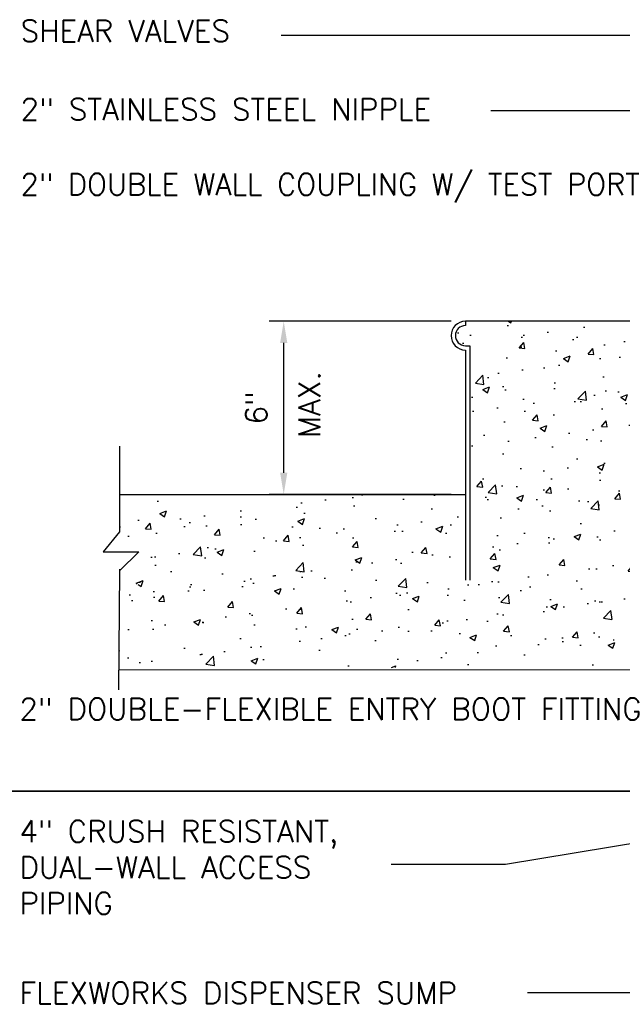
# Model space of a CAD drawing. Extents: x 1152 to 2559, y 156 to 782.
# Tile 73 of 111: x 2026 to 2046, y 644 to 678. Entities that reach past the tile are written whole.
import ezdxf

# ---------------------------------------------------------------- set-up
doc = ezdxf.new("R2010")
doc.units = 0
doc.header["$MEASUREMENT"] = 0
doc.header["$PDSIZE"] = 1
doc.layers.get('DEFPOINTS').update_dxf_attribs({"linetype": 'CONTINUOUS'})
for name, color, linetype in [('CONCRETE-HATCH', 2, 'CONTINUOUS'), ('CONCRETE-ISLAND', 6, 'CONTINUOUS'), ('DIM', 3, 'CONTINUOUS'), ('ISLANDFORM', 2, 'CONTINUOUS'), ('TEXT', 3, 'CONTINUOUS')]:
    doc.layers.add(name, color=color, linetype=linetype)
doc.layers.add('FREEZE-LINES', color=8, linetype='CONTINUOUS', plot=False)
doc.styles.add('SIMPLEX', font='simplex')
doc.dimstyles.new('dim-8', dxfattribs={"dimscale": 8, "dimtxt": 0.09375, "dimasz": 0.09375, "dimexe": 0.18, "dimexo": 0.0625, "dimgap": 0.09, "dimtad": 0, "dimtih": 1, "dimtoh": 1, "dimdec": 4, "dimzin": 0, "dimdsep": 46, "dimtxsty": 'SIMPLEX', "dimcen": 0, "dimadec": 0, "dimazin": 0, "dimtfac": 1, "dimtdec": 4, "dimtofl": 0, "dimtmove": 0, "dimatfit": 3, "dimfxl": 1, "dimtolj": 1, "dimtzin": 0, "dimarcsym": 0})
doc.dimstyles.new('DIM8', dxfattribs={"dimscale": 8, "dimtxt": 0.09375, "dimasz": 0.09375, "dimexe": 0.0625, "dimexo": 0.0625, "dimgap": 0.0625, "dimtad": 1, "dimdec": 4, "dimzin": 3, "dimdsep": 46, "dimlunit": 4, "dimtxsty": 'SIMPLEX', "dimcen": 0.0625, "dimclrd": 3, "dimclre": 3, "dimclrt": 3, "dimadec": 0, "dimazin": 0, "dimtfac": 1, "dimtdec": 4, "dimtofl": 0, "dimtmove": 0, "dimatfit": 3, "dimfxl": 1, "dimfrac": 2, "dimtolj": 1, "dimtzin": 3, "dimarcsym": 0})

# ---------------------------------------------------------------- blocks, each defined once
blk = doc.blocks.new('*D27')
at = {"layer": 'DEFPOINTS', "color": 0, "transparency": 16777216}
for p in [(2034.753, 667.817), (2041.054, 667.817), (2041.054, 661.817)]:
    blk.add_point(p, dxfattribs=at)
at = {"layer": 'DIM', "color": 3, "lineweight": -2, "transparency": 16777216}
for p, q in [((2040.554, 667.817), (2034.253, 667.817)), ((2034.753, 662.567), (2034.753, 667.067)), ((2040.554, 661.817), (2034.253, 661.817))]:
    blk.add_line(p, q, dxfattribs=at)
at = {"layer": 'DIM', "color": 3, "transparency": 16777216}
for points in [[(2034.628, 667.067), (2034.878, 667.067), (2034.753, 667.817)], [(2034.628, 662.567), (2034.878, 662.567), (2034.753, 661.817)]]:
    blk.add_solid(points, dxfattribs=at)
at = {"layer": 'DIM', "color": 3, "transparency": 16777216, "insert": (2033.807, 664.817), "char_height": 0.75, "attachment_point": 5, "rotation": 90, "style": 'SIMPLEX'}
blk.add_mtext('\\A1;6"', dxfattribs=at)

msp = doc.modelspace()

# ---------------------------------------------------------------- hatches: boundary and pattern name
at = {"layer": 'CONCRETE-HATCH', "linetype": 'Continuous'}
h = msp.add_hatch(dxfattribs=at)
h.set_pattern_fill('AR-CONC', color=256, scale=0.3333, style=0)
h.set_pattern_definition([(50, (2028.495, 655.8174), (2.39063, -0.20915), [0.24998, -2.74973]), (355, (2028.495, 655.8174), (-0.46246, 2.50706), [0.19998, -2.19978]), (100.451, (2028.6943, 655.8), (1.92817, 2.2979), [0.21245, -2.3369]), (46.184, (2028.495, 656.484), (3.55711, -0.55167), [0.37496, -4.1246]), (96.636, (2028.7915, 656.438), (3.11523, 3.24673), [0.31867, -3.50536]), (351.184, (2028.495, 656.484), (3.11523, 3.24674), [0.29997, -3.29967]), (21, (2028.8284, 656.3173), (1.98949, -1.34193), [0.24998, -2.74973]), (326, (2028.8284, 656.3173), (0.81097, 2.41693), [0.19998, -2.19978]), (71.451, (2028.9942, 656.2055), (2.80046, 1.075), [0.21245, -2.3369]), (37.5, (2028.4951, 655.8174), (0.040529, 1.109535), [0, -2.173116, 0, -2.23311, 0, -2.20811]), (7.5, (2028.4951, 655.8174), (0.87681, 1.314574), [0, -1.273206, 0, -2.12312, 0, -0.841582]), (327.5, (2027.7518, 655.8174), (1.77923, -0.075175), [0, -0.83325, 0, -2.59974, 0, -3.449655]), (317.5, (2027.4185, 655.8174), (1.94376, 0.33365), [0, -1.083225, 0, -1.726494, 0, -2.449755])])
edge = h.paths.add_edge_path()
edge.add_line((2056.61723, 666.59772), (2056.51199, 666.59772))
edge.add_line((2056.51199, 666.59772), (2056.51199, 666.53565))
edge.add_line((2056.51199, 666.53565), (2056.48771, 666.49248))
edge.add_line((2056.48771, 666.49248), (2056.20168, 666.49248))
edge.add_line((2056.20168, 666.49248), (2056.17469, 666.53565))
edge.add_line((2056.17469, 666.53565), (2056.17469, 666.63549))
edge.add_line((2056.17469, 666.63549), (2055.35303, 666.63549))
edge.add_line((2055.35303, 666.63549), (2055.33574, 666.65145))
edge.add_arc((2054.58684, 666.692), 0.75, 270, 356.900794, ccw=False)
edge.add_line((2054.58684, 665.942), (2053.83652, 665.942))
edge.add_line((2053.83652, 665.942), (2053.83652, 666.44391))
edge.add_line((2053.83652, 666.44391), (2054.58763, 666.44391))
edge.add_arc((2054.58763, 666.69391), 0.25, 270, 360)
edge.add_line((2054.83763, 666.69391), (2054.83763, 667.22914))
edge.add_line((2054.83763, 667.22914), (2054.65144, 667.22914))
edge.add_line((2054.65144, 667.22914), (2054.58128, 667.2993))
edge.add_line((2054.58128, 667.2993), (2054.58128, 667.69867))
edge.add_line((2054.58128, 667.69867), (2054.60826, 667.69867))
edge.add_line((2054.60826, 667.69867), (2054.60826, 667.8174))
edge.add_line((2054.60826, 667.8174), (2054.57049, 667.8174))
edge.add_line((2054.57049, 667.8174), (2054.55699, 667.8174))
edge.add_line((2054.55699, 667.8174), (2041.05444, 667.8174))
edge.add_line((2041.05444, 667.8174), (2041.05444, 667.66788))
edge.add_arc((2041.05444, 667.319), 0.34888, 90, 270)
edge.add_line((2041.05444, 666.97012), (2041.20396, 666.97012))
edge.add_line((2041.20396, 666.97012), (2041.20396, 658.84624))
edge.add_line((2041.20396, 658.84624), (2041.05444, 658.84624))
edge.add_line((2041.05444, 658.84624), (2041.05444, 661.8174))
edge.add_line((2041.05444, 661.8174), (2029.05444, 661.8174))
edge.add_line((2029.05444, 661.8174), (2029.05444, 659.39933))
edge.add_line((2029.05444, 659.39933), (2028.49509, 658.71259))
edge.add_line((2028.49509, 658.71259), (2029.73031, 658.71259))
edge.add_line((2029.73031, 658.71259), (2029.05444, 658.05324))
edge.add_line((2029.05444, 658.05324), (2029.05444, 655.8174))
edge.add_line((2029.05444, 655.8174), (2057.18653, 655.8174))
edge.add_line((2057.18653, 655.8174), (2056.91091, 663.81442))
edge.add_arc((2054.71767, 670.87382), 7.39225, 247.267395, 287.259144, ccw=False)
edge.add_line((2051.86107, 664.05581), (2051.55231, 664.05581))
edge.add_line((2051.55231, 664.05581), (2051.55231, 663.96406))
edge.add_line((2051.55231, 663.96406), (2051.64136, 663.96406))
edge.add_line((2051.64136, 663.96406), (2051.66565, 663.93708))
edge.add_line((2051.66565, 663.93708), (2051.66565, 663.86692))
edge.add_line((2051.66565, 663.86692), (2051.64136, 663.83994))
edge.add_line((2051.64136, 663.83994), (2051.55231, 663.83994))
edge.add_line((2051.55231, 663.83994), (2051.55231, 663.60518))
edge.add_line((2051.55231, 663.60518), (2051.53342, 663.58898))
edge.add_line((2051.53342, 663.58898), (2051.4093, 663.58898))
edge.add_line((2051.4093, 663.58898), (2051.39041, 663.60518))
edge.add_line((2051.39041, 663.60518), (2051.39041, 663.83994))
edge.add_line((2051.39041, 663.83994), (2051.30406, 663.83994))
edge.add_line((2051.30406, 663.83994), (2051.27707, 663.86692))
edge.add_line((2051.27707, 663.86692), (2051.27707, 663.93708))
edge.add_line((2051.27707, 663.93708), (2051.30406, 663.96406))
edge.add_line((2051.30406, 663.96406), (2051.39041, 663.96406))
edge.add_line((2051.39041, 663.96406), (2051.39041, 664.05581))
edge.add_line((2051.39041, 664.05581), (2051.09628, 664.05581))
edge.add_line((2051.09628, 664.05581), (2051.09628, 664.21232))
edge.add_line((2051.09628, 664.21232), (2051.93652, 664.21232))
edge.add_arc((2051.93818, 663.80756), 0.40476, 89.764217, 90.235783, ccw=False)
edge.add_line((2051.93985, 664.21232), (2056.61723, 664.21232))
edge.add_line((2056.61723, 664.21232), (2056.72247, 664.21232))
edge.add_line((2056.72247, 664.21232), (2056.72247, 664.31756))
edge.add_line((2056.72247, 664.31756), (2056.72247, 666.59772))
edge.add_line((2056.72247, 666.59772), (2056.61723, 666.59772))
edge = h.paths.add_edge_path(flags=16)
edge.add_line((2051.55771, 664.44326), (2051.55771, 664.36883))
edge.add_line((2051.55771, 664.36883), (2051.38501, 664.36883))
edge.add_line((2051.38501, 664.36883), (2051.38501, 664.44326))
edge.add_arc((2051.47136, 664.23661), 0.22397, 112.677481, 134.330262)
edge.add_line((2051.31485, 664.39682), (2051.31485, 664.33645))
edge.add_line((2051.31485, 664.33645), (2056.68908, 663.75141))
edge.add_line((2056.68908, 663.75141), (2056.86717, 663.75141))
edge.add_line((2056.86717, 663.75141), (2051.62787, 664.33645))
edge.add_line((2051.62787, 664.33645), (2051.62787, 664.39682))
edge.add_arc((2051.47136, 664.23661), 0.22397, 45.669738, 67.322519)

# ---------------------------------------------------------------- linework, layer by layer
at = {"layer": 'CONCRETE-ISLAND', "linetype": 'Continuous'}
for p, q in [((2059.14944, 667.8174), (2041.05444, 667.8174)), ((2029.05444, 661.8174), (2041.05444, 661.8174)), ((2057.01965, 655.73967), (2029.033, 655.72302))]:
    msp.add_line(p, q, dxfattribs=at)
msp.add_lwpolyline([(2029.05444, 663.48317), (2029.05444, 660.51328), (2028.49509, 659.82654), (2029.73031, 659.82654), (2029.05444, 659.16719), (2029.02875, 655.04021)], dxfattribs=at)
at = {"layer": 'FREEZE-LINES', "color": 8, "linetype": 'Continuous'}
for p, q in [((1946.29237, 651.5327), (2186.29237, 651.5327)), ((2186.34659, 651.5327), (1946.34659, 651.5327))]:
    msp.add_line(p, q, dxfattribs=at)
at = {"layer": 'ISLANDFORM'}
for p, q in [((2041.05444, 667.8174), (2041.05444, 667.66788)), ((2041.05444, 666.97012), (2041.20396, 666.97012)), ((2041.20396, 666.97012), (2041.20396, 658.84624)), ((2041.05444, 666.8206), (2041.05444, 658.84624))]:
    msp.add_line(p, q, dxfattribs=at)
for radius in [0.4984, 0.34888]:
    msp.add_arc((2041.05444, 667.319), radius, 90, 270, dxfattribs=at)

# ---------------------------------------------------------------- texts
at = {"layer": 'DIM', "color": 3, "insert": (2035.64043, 664.92964), "char_height": 0.75, "attachment_point": 5, "rotation": 90, "style": 'SIMPLEX'}
msp.add_mtext('\\A1;MAX.', dxfattribs=at)
at = {"layer": 'TEXT', "char_height": 0.75, "attachment_point": 1, "style": 'SIMPLEX'}
for s, insert, width in [('\\pt2.16;SHEAR VALVES', (2025.62675, 678.25647), 25.0030583), ('\\pt2.16;2" STAINLESS STEEL NIPPLE', (2025.62675, 675.53925), 25.0030583), ('\\pt2.16;2" DOUBLE WALL COUPLING W/ TEST PORT', (2025.62675, 672.93601), 25.0030583), ('\\pt2.16;2" DOUBLE-FLEXIBLE ENTRY BOOT FITTING', (2025.58621, 654.75343), 21.4846407), ('\\pt2.16;4" CRUSH RESISTANT, DUAL-WALL ACCESS PIPING', (2025.58621, 650.51581), 14.3673841), ('\\pt2.16;FLEXWORKS DISPENSER SUMP', (2025.58621, 644.90436), 21.6020214)]:
    msp.add_mtext(s, dxfattribs=dict(at, insert=insert, width=width))

# ---------------------------------------------------------------- dimensions: what is measured, and where the dimension line sits
at = {"layer": 'DIM'}
dim = msp.add_linear_dim(base=(2034.75301, 667.8174), p1=(2041.05444, 661.8174), p2=(2041.05444, 667.8174), angle=90, dimstyle='DIM8', dxfattribs=at)
dim.commit()
dim.dimension.update_dxf_attribs({"geometry": '*D27', "text_midpoint": (2033.80658, 664.8174)})

# ---------------------------------------------------------------- leaders
at = {"layer": 'TEXT'}
for points in [[(2065.37575, 669.89722), (2054.90208, 677.72363), (2034.66803, 677.72363)], [(2063.35903, 660.87978), (2051.84666, 675.10934), (2041.93751, 675.10934)]]:
    msp.add_leader(points, dimstyle='DIM8', dxfattribs=at)
at = {"layer": 'TEXT', "linetype": 'Continuous'}
for points in [[(2063.09347, 652.38514), (2055.13168, 644.53949), (2043.21225, 644.53949)], [(2050.89417, 650.38511), (2042.43968, 648.9816), (2038.48155, 648.9816)]]:
    msp.add_leader(points, dimstyle='dim-8', override={"dimgap": 0.09, "dimtad": 0}, dxfattribs=at)

doc.saveas('drawing.dxf')
